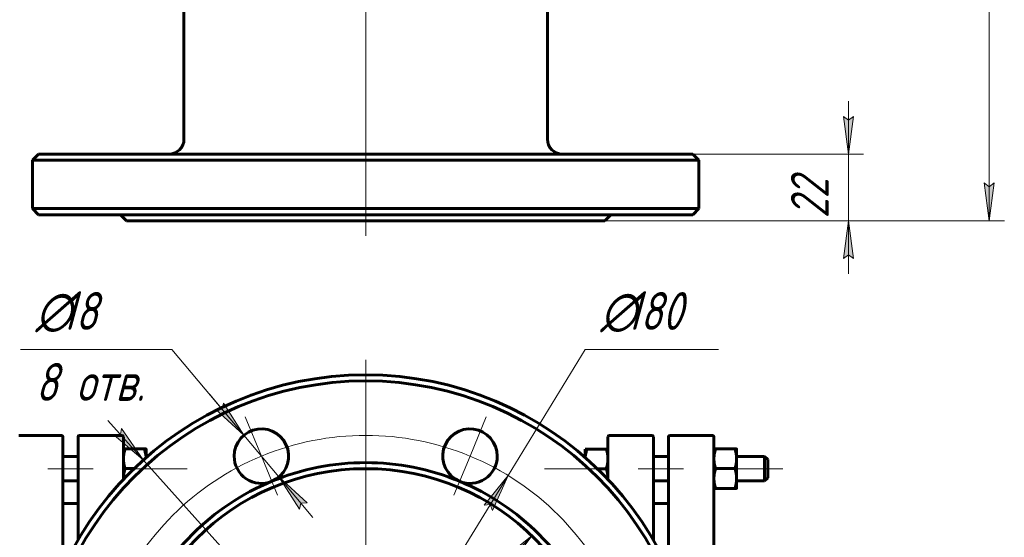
# Model space of a CAD drawing. Header units: millimetres. Extents: x 0 to 420, y -20 to 297.
# Tile 3 of 5: x 70 to 201, y 85 to 153. Entities that reach past the tile are written whole.
import ezdxf

# ---------------------------------------------------------------- set-up
doc = ezdxf.new("R2010")
doc.units = ezdxf.units.MM
doc.layers.add('Системный слой', color=7, linetype='Continuous')
doc.layers.add('Системный слой (1)', color=7, linetype='Continuous', true_color=0x6c6c6c)
doc.styles.add('KDIMTEXTSTYLE', font='GOST_AU.SHX', dxfattribs={"width": 0.96, "oblique": 15, "height": 5})
doc.styles.add('KTEXTSTYLE', font='GOST_AU.SHX', dxfattribs={"width": 0.96, "height": 5})
doc.dimstyles.new('KDIMSTYLE (0.40)', dxfattribs={"dimtxt": 5, "dimasz": 1, "dimexe": 2, "dimexo": 0, "dimgap": 1, "dimtad": 1, "dimlfac": 2.5, "dimtxsty": 'KDIMTEXTSTYLE', "dimsah": 1, "dimcen": 0, "dimdle": 1, "dimadec": 0, "dimazin": 0, "dimtfac": 0.667, "dimtmove": 0, "dimatfit": 3, "dimfxl": 1, "dimtvp": 1, "dimtolj": 1, "dimtzin": 0, "dimarcsym": 0})

# ---------------------------------------------------------------- blocks, each defined once
blk = doc.blocks.new('D0')
at = {"layer": 'Системный слой (1)'}
for points in [[(199.19, 261.59), (198.54, 266.59), (197.88, 261.59), (198.54, 262.09)], [(198.54, 126.59), (199.19, 131.59), (198.54, 131.09), (197.88, 131.59)]]:
    blk.add_hatch(color=7, dxfattribs=at).paths.add_polyline_path(points)
at = {"layer": 'Системный слой (1)', "color": 7, "lineweight": 18, "true_color": 0xffffff}
for p, q in [((116.18, 266.59), (200.54, 266.59)), ((197.88, 261.59), (198.54, 266.59)), ((198.54, 266.59), (199.19, 261.59)), ((198.54, 266.59), (198.54, 126.59)), ((198.54, 262.09), (197.88, 261.59)), ((199.19, 261.59), (198.54, 262.09)), ((198.54, 126.59), (197.88, 131.59)), ((197.88, 131.59), (198.54, 131.09)), ((198.54, 131.09), (199.19, 131.59)), ((199.19, 131.59), (198.54, 126.59)), ((116.18, 126.59), (200.54, 126.59))]:
    blk.add_line(p, q, dxfattribs=at)
blk.add_wipeout([(197.54, 191.25), (190.15, 191.25), (190.15, 201.51), (197.54, 201.51)]).dxf.layer = 'Системный слой (1)'
at = {"layer": 'Системный слой (1)', "color": 7, "insert": (190.95, 191.25), "char_height": 5, "attachment_point": 1, "rotation": 90, "style": 'KTEXTSTYLE'}
blk.add_mtext('\\H5.0;\\W1.000;\\Q15;\\Q15;\\W0.960;350', dxfattribs=at)
blk = doc.blocks.new('KDIMARROW_01')
at = {"layer": 'Системный слой'}
blk.add_hatch(color=0, dxfattribs=at).paths.add_polyline_path([(0, 0), (-5, 0.66), (-4.5, 0), (-5, -0.66)])
at = {"layer": 'Системный слой', "color": 0, "lineweight": 18}
for p, q in [((-4.5, 0), (-5, 0.66)), ((-5, 0.66), (0, 0)), ((0, 0), (-5, -0.66)), ((-5, -0.66), (-4.5, 0))]:
    blk.add_line(p, q, dxfattribs=at)
at = {"layer": 'Системный слой (1)', "color": 0, "lineweight": 18}
blk.add_line((116.18, 196.59), (115.78, 196.59), dxfattribs=at)
blk = doc.blocks.new('D1')
at = {"layer": 'Системный слой (1)', "color": 7, "lineweight": 18, "true_color": 0xffffff}
for p, q in [((179.94, 135.39), (179.94, 142.39)), ((179.94, 139.89), (179.28, 140.39)), ((179.94, 135.39), (180.6, 140.39)), ((180.6, 140.39), (179.94, 139.89)), ((179.94, 135.39), (179.94, 126.59)), ((180.6, 121.59), (179.94, 126.59)), ((179.94, 126.59), (179.94, 119.59)), ((179.28, 121.59), (179.94, 122.09)), ((179.94, 122.09), (180.6, 121.59))]:
    blk.add_line(p, q, dxfattribs=at)
blk.add_wipeout([(178.94, 126.91), (171.56, 126.91), (171.56, 134.75), (178.94, 134.75)]).dxf.layer = 'Системный слой (1)'
at = {"layer": 'Системный слой (1)'}
for points in [[(179.94, 135.39), (180.6, 140.39), (179.94, 139.89), (179.28, 140.39)], [(180.6, 121.59), (179.94, 126.59), (179.28, 121.59), (179.94, 122.09)]]:
    blk.add_hatch(color=7, dxfattribs=at).paths.add_polyline_path(points)
at = {"layer": 'Системный слой (1)', "color": 7, "lineweight": 18, "true_color": 0xffffff}
for p, q in [((179.28, 140.39), (179.94, 135.39)), ((159.38, 135.39), (181.94, 135.39)), ((147.78, 126.59), (181.94, 126.59)), ((179.94, 126.59), (179.28, 121.59))]:
    blk.add_line(p, q, dxfattribs=at)
at = {"layer": 'Системный слой (1)', "color": 7, "insert": (172.35, 126.91), "char_height": 5, "attachment_point": 1, "rotation": 90, "style": 'KTEXTSTYLE'}
blk.add_mtext('\\H5.0;\\W1.000;\\Q15;\\Q15;\\W0.960;22', dxfattribs=at)
blk = doc.blocks.new('U22')
at = {"layer": 'Системный слой (1)', "color": 143, "lineweight": 60, "true_color": 0x33acca}
for p, q in [((76.18, 98.03), (76.18, 80.56)), ((76.18, 43.9), (76.18, 26.43))]:
    blk.add_line(p, q, dxfattribs=at)
blk = doc.blocks.new('U23')
at = {"layer": 'Системный слой (1)', "color": 143, "lineweight": 60, "true_color": 0x33acca}
for p, q in [((162.18, 62.23), (162.18, 98.03)), ((162.18, 26.43), (162.18, 62.23))]:
    blk.add_line(p, q, dxfattribs=at)
blk = doc.blocks.new('U24')
at = {"layer": 'Системный слой (1)', "color": 143, "lineweight": 60, "true_color": 0x33acca}
for p, q in [((156.18, 98.03), (156.18, 80.56)), ((156.18, 43.9), (156.18, 26.43))]:
    blk.add_line(p, q, dxfattribs=at)
blk = doc.blocks.new('U25')
at = {"layer": 'Системный слой (1)', "color": 143, "lineweight": 60, "true_color": 0x33acca}
for p, q in [((78.18, 84.41), (78.18, 98.03)), ((78.18, 26.43), (78.18, 40.05))]:
    blk.add_line(p, q, dxfattribs=at)
blk = doc.blocks.new('U26')
at = {"layer": 'Системный слой (1)', "color": 143, "lineweight": 60, "true_color": 0x33acca}
for p, q in [((84.18, 98.03), (84.18, 92.43)), ((84.18, 79.38), (84.18, 72.63)), ((84.18, 51.82), (84.18, 45.08)), ((84.18, 32.03), (84.18, 26.43))]:
    blk.add_line(p, q, dxfattribs=at)
blk = doc.blocks.new('U27')
at = {"layer": 'Системный слой (1)', "color": 143, "lineweight": 60, "true_color": 0x33acca}
for p, q in [((154.18, 84.41), (154.18, 98.03)), ((154.18, 26.43), (154.18, 40.05))]:
    blk.add_line(p, q, dxfattribs=at)
blk = doc.blocks.new('U29')
at = {"layer": 'Системный слой (1)', "color": 143, "lineweight": 60, "true_color": 0x33acca}
for p, q in [((148.18, 98.03), (148.18, 92.43)), ((148.18, 79.38), (148.18, 72.63)), ((148.18, 51.82), (148.18, 45.08)), ((148.18, 32.03), (148.18, 26.43))]:
    blk.add_line(p, q, dxfattribs=at)
blk = doc.blocks.new('D2')
at = {"layer": 'Системный слой (1)'}
for points in [[(132.93, 88.32), (134.98, 92.93), (131.81, 89.01), (132.63, 89.09)], [(97.38, 31.53), (100.55, 35.45), (99.73, 35.37), (99.43, 36.14)]]:
    blk.add_hatch(color=7, dxfattribs=at).paths.add_polyline_path(points)
at = {"layer": 'Системный слой (1)', "color": 7, "lineweight": 18, "true_color": 0xffffff}
for p, q in [((134.98, 92.93), (145.18, 109.58)), ((145.18, 109.58), (162.77, 109.58)), ((97.38, 31.53), (134.98, 92.93)), ((131.81, 89.01), (134.98, 92.93)), ((134.98, 92.93), (132.93, 88.32)), ((132.63, 89.09), (131.81, 89.01)), ((132.93, 88.32), (132.63, 89.09)), ((97.38, 31.53), (99.43, 36.14)), ((100.55, 35.45), (97.38, 31.53)), ((99.43, 36.14), (99.73, 35.37)), ((99.73, 35.37), (100.55, 35.45))]:
    blk.add_line(p, q, dxfattribs=at)
blk.add_wipeout([(147.18, 110.58), (147.18, 117.96), (160.23, 117.96), (160.23, 110.58)]).dxf.layer = 'Системный слой (1)'
at = {"layer": 'Системный слой (1)', "color": 7, "char_height": 5, "attachment_point": 1, "style": 'KTEXTSTYLE'}
for s, insert in [('\\H5.0;\\W1.000;\\Q15;\\Q15;\\W0.960;∅', (147.18, 117.17)), ('\\H5.0;\\W1.000;\\Q15;\\Q15;\\W0.960;180', (150.49, 117.17))]:
    blk.add_mtext(s, dxfattribs=dict(at, insert=insert))
blk = doc.blocks.new('D3')
at = {"layer": 'Системный слой (1)'}
for points in [[(86.79, 94.98), (83.94, 99.14), (83.79, 98.33), (82.96, 98.26)], [(149.39, 26.2), (145.56, 29.48), (148.41, 25.32), (148.57, 26.13)]]:
    blk.add_hatch(color=7, dxfattribs=at).paths.add_polyline_path(points)
at = {"layer": 'Системный слой (1)', "color": 7, "lineweight": 18, "true_color": 0xffffff}
for p, q in [((86.79, 94.98), (82.12, 100.19)), ((83.94, 99.14), (83.79, 98.33)), ((86.79, 94.98), (83.94, 99.14)), ((83.79, 98.33), (82.96, 98.26)), ((82.96, 98.26), (86.79, 94.98)), ((86.79, 94.98), (145.56, 29.48)), ((145.56, 29.48), (148.41, 25.32)), ((149.39, 26.2), (145.56, 29.48)), ((145.56, 29.48), (150.24, 24.27)), ((145.56, 29.48), (159.18, 14.31)), ((148.41, 25.32), (148.57, 26.13)), ((148.57, 26.13), (149.39, 26.2)), ((159.18, 14.31), (177.83, 14.31))]:
    blk.add_line(p, q, dxfattribs=at)
blk.add_wipeout([(161.18, 15.31), (161.18, 22.69), (175.24, 22.69), (175.24, 15.31)]).dxf.layer = 'Системный слой (1)'
at = {"layer": 'Системный слой (1)', "color": 7, "char_height": 5, "attachment_point": 1, "style": 'KTEXTSTYLE'}
for s, insert in [('\\H5.0;\\W1.000;\\Q15;\\Q15;\\W0.960;∅', (161.18, 21.89)), ('\\H5.0;\\W1.000;\\Q15;\\Q15;\\W0.960;220', (164.49, 21.89))]:
    blk.add_mtext(s, dxfattribs=dict(at, insert=insert))
blk = doc.blocks.new('KDIMARROW_02')
at = {"layer": 'Системный слой'}
blk.add_hatch(color=0, dxfattribs=at).paths.add_polyline_path([(4.5, 0), (5, 0.66), (0, 0), (5, -0.66)])
at = {"layer": 'Системный слой', "color": 0, "lineweight": 18}
for p, q in [((5, 0.66), (0, 0)), ((0, 0), (5, -0.66)), ((0, 0), (7, 0)), ((4.5, 0), (5, 0.66)), ((5, -0.66), (4.5, 0))]:
    blk.add_line(p, q, dxfattribs=at)
at = {"layer": 'Системный слой (1)', "color": 0, "lineweight": 18}
blk.add_line((116.18, 196.59), (115.78, 196.59), dxfattribs=at)
blk = doc.blocks.new('D4')
at = {"layer": 'Системный слой (1)'}
for points in [[(135.12, 80.91), (138.12, 84.97), (134.17, 81.83), (134.99, 81.73)], [(94.24, 39.49), (98.18, 42.63), (97.36, 42.73), (97.24, 43.54)]]:
    blk.add_hatch(color=7, dxfattribs=at).paths.add_polyline_path(points)
at = {"layer": 'Системный слой (1)', "color": 7, "lineweight": 18, "true_color": 0xffffff}
for p, q in [((138.12, 84.97), (94.24, 39.49)), ((134.17, 81.83), (138.12, 84.97)), ((138.12, 84.97), (135.12, 80.91)), ((134.99, 81.73), (134.17, 81.83)), ((135.12, 80.91), (134.99, 81.73)), ((94.24, 39.49), (97.24, 43.54)), ((97.24, 43.54), (97.36, 42.73)), ((98.18, 42.63), (94.24, 39.49)), ((97.36, 42.73), (98.18, 42.63)), ((94.24, 39.49), (69.95, 14.31)), ((69.95, 14.31), (52.75, 14.31))]:
    blk.add_line(p, q, dxfattribs=at)
blk.add_wipeout([(54.75, 15.31), (54.75, 22.69), (67.42, 22.69), (67.42, 15.31)]).dxf.layer = 'Системный слой (1)'
at = {"layer": 'Системный слой (1)', "color": 7, "char_height": 5, "attachment_point": 1, "style": 'KTEXTSTYLE'}
for s, insert in [('\\H5.0;\\W1.000;\\Q15;\\Q15;\\W0.960;∅', (54.75, 21.89)), ('\\H5.0;\\W1.000;\\Q15;\\Q15;\\W0.960;158', (58.06, 21.89))]:
    blk.add_mtext(s, dxfattribs=dict(at, insert=insert))
blk = doc.blocks.new('D5')
at = {"layer": 'Системный слой (1)'}
for points in [[(100.09, 98.25), (97.38, 102.5), (97.2, 101.69), (96.37, 101.65)], [(108.43, 89.32), (104.72, 92.73), (107.42, 88.48), (107.61, 89.28)]]:
    blk.add_hatch(color=7, dxfattribs=at).paths.add_polyline_path(points)
at = {"layer": 'Системный слой (1)', "color": 7, "lineweight": 18, "true_color": 0xffffff}
for p, q in [((100.09, 98.25), (90.58, 109.58)), ((100.09, 98.25), (95.59, 103.61)), ((97.2, 101.69), (96.37, 101.65)), ((96.37, 101.65), (100.09, 98.25)), ((97.38, 102.5), (97.2, 101.69)), ((100.09, 98.25), (97.38, 102.5)), ((104.72, 92.73), (100.09, 98.25)), ((104.72, 92.73), (107.42, 88.48)), ((108.43, 89.32), (104.72, 92.73)), ((104.72, 92.73), (109.21, 87.37)), ((107.42, 88.48), (107.61, 89.28)), ((107.61, 89.28), (108.43, 89.32))]:
    blk.add_line(p, q, dxfattribs=at)
blk.add_wipeout([(72.57, 101.2), (72.57, 117.96), (87.94, 117.96), (87.94, 101.2)]).dxf.layer = 'Системный слой (1)'
blk.add_line((90.58, 109.58), (70.57, 109.58), dxfattribs=at)
at = {"layer": 'Системный слой (1)', "color": 7, "char_height": 5, "attachment_point": 1, "style": 'KTEXTSTYLE'}
for s, insert in [('\\H5.0;\\W1.000;\\Q15;\\Q15;\\W0.960;∅', (72.57, 117.17)), ('\\H5.0;\\W1.000;\\Q15;\\Q15;\\W0.960;18', (75.88, 117.17)), ('\\H5.0;\\W1.000;\\Q15;\\Q15;\\W0.960;8 отв.', (72.57, 107.79))]:
    blk.add_mtext(s, dxfattribs=dict(at, insert=insert))
blk = doc.blocks.new('U33')
at = {"layer": 'Системный слой (1)', "color": 143, "lineweight": 60, "true_color": 0x33acca}
for p, q in [((84.18, 92.53), (84.18, 92.5)), ((84.18, 92.5), (84.18, 92.46)), ((84.18, 92.46), (84.18, 92.43))]:
    blk.add_line(p, q, dxfattribs=at)
blk = doc.blocks.new('U34')
at = {"layer": 'Системный слой (1)', "color": 143, "lineweight": 60, "true_color": 0x33acca}
for p, q in [((87.06, 96.04), (86.95, 96.43)), ((87.14, 95.67), (87.06, 96.04)), ((87.17, 95.31), (87.14, 95.67))]:
    blk.add_line(p, q, dxfattribs=at)
blk = doc.blocks.new('U40')
at = {"layer": 'Системный слой (1)', "color": 143, "lineweight": 60, "true_color": 0x33acca}
for p, q in [((148.18, 92.5), (148.18, 92.53)), ((148.18, 92.46), (148.18, 92.5)), ((148.18, 92.43), (148.18, 92.46))]:
    blk.add_line(p, q, dxfattribs=at)
blk = doc.blocks.new('U41')
at = {"layer": 'Системный слой (1)', "color": 143, "lineweight": 60, "true_color": 0x33acca}
for p, q in [((145.41, 96.43), (145.3, 96.04)), ((145.22, 95.67), (145.18, 95.31)), ((145.3, 96.04), (145.22, 95.67))]:
    blk.add_line(p, q, dxfattribs=at)
blk = doc.blocks.new('U56')
at = {"layer": 'Системный слой (1)', "color": 30, "lineweight": 18, "true_color": 0xff8000}
for q in [(116.18, 108.23), (70.18, 62.23), (162.18, 62.23), (116.18, 16.23)]:
    blk.add_line((116.18, 62.23), q, dxfattribs=at)
blk = doc.blocks.new('U58')
at = {"layer": 'Системный слой (1)', "color": 30, "lineweight": 18, "true_color": 0xff8000}
for p, q in [((102.4, 95.49), (100.26, 100.66)), ((129.96, 95.49), (132.1, 100.66)), ((104.55, 90.31), (102.4, 95.49)), ((127.81, 90.31), (129.96, 95.49)), ((82.92, 76), (77.75, 78.15)), ((149.44, 76), (154.61, 78.15)), ((88.09, 73.86), (82.92, 76)), ((144.26, 73.86), (149.44, 76)), ((88.09, 50.59), (82.92, 48.45)), ((144.26, 50.59), (149.44, 48.45)), ((82.92, 48.45), (77.75, 46.31)), ((149.44, 48.45), (154.61, 46.31)), ((104.55, 34.14), (102.4, 28.97)), ((127.81, 34.14), (129.96, 28.97)), ((102.4, 28.97), (100.26, 23.79)), ((129.96, 28.97), (132.1, 23.79))]:
    blk.add_line(p, q, dxfattribs=at)
for start, end in [(67.5, 112.5), (112.5, 157.5), (22.5, 67.5), (157.5, 202.5), (337.5, 22.5), (202.5, 247.5), (292.5, 337.5), (247.5, 292.5)]:
    blk.add_arc((116.18, 62.23), 36, start, end, dxfattribs=at)

msp = doc.modelspace()

# ---------------------------------------------------------------- linework, layer by layer
at = {"layer": 'Системный слой (1)', "color": 143, "lineweight": 60, "true_color": 0x33acca}
for p, q in [((92.1786, 137.3924), (92.1788, 164.5925)), ((140.1786, 137.3924), (140.1784, 164.5925)), ((72.9786, 135.3924), (72.1786, 134.5924)), ((159.3786, 135.3924), (72.9786, 135.3924)), ((159.3786, 135.3924), (160.1786, 134.5924)), ((72.1786, 134.5924), (160.1786, 134.5924)), ((72.1786, 128.1924), (72.1786, 134.5924)), ((160.1786, 128.1924), (160.1786, 134.5924)), ((160.1786, 128.1924), (72.1786, 128.1924)), ((72.9786, 127.3924), (72.1786, 128.1924)), ((159.3786, 127.3924), (160.1786, 128.1924)), ((72.9786, 127.3924), (159.3786, 127.3924)), ((84.5786, 126.5924), (83.7786, 127.3924)), ((84.5786, 126.5924), (147.7786, 126.5924)), ((147.7786, 126.5924), (148.5786, 127.3924)), ((70.3786, 98.2283), (75.9786, 98.2283)), ((83.9786, 98.2283), (78.3786, 98.2283)), ((153.9786, 98.2283), (148.3786, 98.2283)), ((156.3786, 98.2283), (161.9786, 98.2283)), ((84.4109, 96.4292), (86.9464, 96.4292)), ((87.1786, 96.4283), (87.1786, 95.3191)), ((145.1786, 95.3191), (145.1786, 96.4283)), ((145.1786, 96.4283), (145.4109, 96.4283)), ((145.4109, 96.4283), (147.9464, 96.4283)), ((147.9464, 96.4283), (148.1786, 96.4283)), ((162.4109, 96.429), (164.9464, 96.429)), ((165.1786, 96.4283), (165.1786, 95.1293)), ((76.1786, 95.4283), (78.1786, 95.4283)), ((87.1786, 95.4283), (87.3037, 95.4283)), ((145.0535, 95.4283), (145.1786, 95.4283)), ((154.1786, 95.4283), (156.1786, 95.4283)), ((165.1786, 95.4283), (168.8786, 95.4283)), ((165.1786, 95.1293), (165.1786, 92.5293)), ((169.2786, 95.0283), (168.8786, 95.4283)), ((168.8786, 95.4283), (168.8786, 93.8283)), ((169.2786, 92.6283), (169.2786, 95.0283)), ((84.4109, 93.8301), (85.5628, 93.8301)), ((146.7963, 93.8283), (147.9464, 93.8283)), ((162.4109, 93.8297), (164.9464, 93.8297)), ((168.8786, 93.8283), (168.8786, 92.2283)), ((165.1786, 92.5293), (165.1786, 91.2283)), ((169.2786, 92.6283), (168.8786, 92.2283)), ((76.1786, 92.2283), (78.1786, 92.2283)), ((154.1786, 92.2283), (156.1786, 92.2283)), ((162.4109, 91.229), (164.9464, 91.229)), ((162.4109, 91.2276), (164.9464, 91.2276)), ((165.1786, 92.2283), (168.8786, 92.2283)), ((76.1786, 89.2283), (78.1786, 89.2283)), ((154.1786, 89.2283), (156.1786, 89.2283))]:
    msp.add_line(p, q, dxfattribs=at)
for centre, radius, start, end in [((90.1786, 137.3924), 2, 270, 0), ((142.1786, 137.3924), 2, 180, 270), ((116.1786, 62.2283), 44, 0, 180), ((102.402, 95.488), 3.6, 292.5, 180), ((129.9552, 95.488), 3.6, 0, 247.5), ((75.9786, 98.0283), 0.2, 0, 90), ((78.3786, 98.0283), 0.2, 90, 180), ((83.9786, 98.0283), 0.2, 0, 90), ((148.3786, 98.0283), 0.2, 90, 180), ((153.9786, 98.0283), 0.2, 0, 90), ((156.3786, 98.0283), 0.2, 90, 180), ((161.9786, 98.0283), 0.2, 0, 90), ((102.402, 95.488), 3.6, 180, 292.5), ((129.9552, 95.488), 3.6, 247.5, 0), ((116.1786, 62.2283), 32.4, 67.5, 112.5), ((116.1786, 62.2283), 32.4, 112.5, 157.5), ((116.1786, 62.2283), 32.4, 22.5, 67.5)]:
    msp.add_arc(centre, radius, start, end, dxfattribs=at)

# ---------------------------------------------------------------- block references
at = {"layer": 'Системный слой (1)'}
for name in ['U22', 'U25', 'U26', 'U29', 'U27', 'U24', 'U23']:
    msp.add_blockref(name, (0, 0), dxfattribs=at)

# ---------------------------------------------------------------- next in the draw order: dimensions: what is measured, and where the dimension line sits
at = {"layer": 'Системный слой (1)', "color": 7}
dim = msp.add_linear_dim(base=(198.5361, 266.5924), p1=(116.1786, 126.5924), p2=(116.1786, 266.5924), angle=90, dimstyle='KDIMSTYLE (0.40)', override={"dimexo": 0, "dimpost": '\\H5.0;\\W0.960;\\Q15;<>', "dimblk1": 'KDIMARROW_01', "dimblk2": 'KDIMARROW_01', "dimse1": 0, "dimse2": 0, "dimclrt": 7, "dimtol": 1, "dimtp": 0, "dimtm": 0, "dimtdec": 5, "dimtolj": 1}, dxfattribs=at)
dim.commit()
dim.dimension.update_dxf_attribs({"geometry": 'D0', "text_midpoint": (198.5361, 196.5924), "dimtype": 160})

# ---------------------------------------------------------------- next in the draw order: linework, layer by layer
at = {"layer": 'Системный слой (1)', "color": 30, "lineweight": 18, "true_color": 0xff8000}
msp.add_line((116.1786, 124.5924), (116.1786, 183.1004), dxfattribs=at)

# ---------------------------------------------------------------- next in the draw order: dimensions: what is measured, and where the dimension line sits
at = {"layer": 'Системный слой (1)', "color": 7}
dim = msp.add_linear_dim(base=(179.9376, 135.3924), p1=(147.7786, 126.5924), p2=(159.3786, 135.3924), angle=90, dimstyle='KDIMSTYLE (0.40)', override={"dimexo": 0, "dimpost": '\\H5.0;\\W0.960;\\Q15;<>', "dimblk1": 'KDIMARROW_01', "dimblk2": 'KDIMARROW_01', "dimse1": 0, "dimse2": 0, "dimclrt": 7, "dimtol": 1, "dimtp": 0, "dimtm": 0, "dimtdec": 5, "dimtolj": 1}, dxfattribs=at)
dim.commit()
dim.dimension.update_dxf_attribs({"geometry": 'D1', "text_midpoint": (179.9376, 130.9924), "dimtype": 160})

# ---------------------------------------------------------------- next in the draw order: dimensions: what is measured, and where the dimension line sits
dim = msp.add_diameter_dim_2p(p1=(69.1752, -14.5224), p2=(163.182, 138.9791), dimstyle='KDIMSTYLE (0.40)', override={"dimtih": 1, "dimtoh": 1, "dimpost": '\\H5.0;\\W0.960;\\Q15;<>', "dimblk1": 'KDIMARROW_01', "dimblk2": 'KDIMARROW_01', "dimclrt": 7, "dimtol": 1, "dimtp": 0, "dimtm": 0, "dimtdec": 5, "dimtmove": 1, "dimatfit": 2, "dimtolj": 1}, dxfattribs=at)
dim.commit()
dim.dimension.update_dxf_attribs({"geometry": 'D2', "text_midpoint": (147.1786, 109.5817), "dimtype": 163})

# ---------------------------------------------------------------- next in the draw order: dimensions: what is measured, and where the dimension line sits
dim = msp.add_diameter_dim_2p(p1=(42.7147, 144.1005), p2=(189.6425, -19.6439), dimstyle='KDIMSTYLE (0.40)', override={"dimtih": 1, "dimtoh": 1, "dimpost": '\\H5.0;\\W0.960;\\Q15;<>', "dimblk1": 'KDIMARROW_02', "dimblk2": 'KDIMARROW_02', "dimclrt": 7, "dimtol": 1, "dimtp": 0, "dimtm": 0, "dimtdec": 5, "dimtmove": 1, "dimatfit": 2, "dimtolj": 1}, dxfattribs=at)
dim.commit()
dim.dimension.update_dxf_attribs({"geometry": 'D3', "text_midpoint": (161.1786, 14.3068), "dimtype": 163})

# ---------------------------------------------------------------- next in the draw order: dimensions: what is measured, and where the dimension line sits
dim = msp.add_diameter_dim_2p(p1=(171.029, 119.0829), p2=(61.3283, 5.3738), dimstyle='KDIMSTYLE (0.40)', override={"dimtih": 1, "dimtoh": 1, "dimpost": '\\H5.0;\\W0.960;\\Q15;<>', "dimblk1": 'KDIMARROW_01', "dimblk2": 'KDIMARROW_01', "dimclrt": 7, "dimtol": 1, "dimtp": 0, "dimtm": 0, "dimtdec": 5, "dimtmove": 1, "dimatfit": 2, "dimtolj": 1}, dxfattribs=at)
dim.commit()
dim.dimension.update_dxf_attribs({"geometry": 'D4', "text_midpoint": (67.9464, 14.3068), "dimtype": 163})

# ---------------------------------------------------------------- next in the draw order: linework, layer by layer
at = {"layer": 'Системный слой (1)', "color": 30, "lineweight": 18, "true_color": 0xff8000}
for p, q in [((147.1786, 93.8283), (139.7786, 93.8283)), ((158.1786, 93.8283), (152.1786, 93.8283)), ((171.2786, 93.8283), (163.1786, 93.8283))]:
    msp.add_line(p, q, dxfattribs=at)
at = {"layer": 'Системный слой (1)', "color": 143, "lineweight": 60, "true_color": 0x33acca}
for points in [[(148.1786, 95.1283), (148.1786, 95.7316), (147.9464, 96.4283)], [(162.1786, 96.4283), (162.1786, 96.4286), (162.4109, 96.429)], [(162.4109, 96.429), (162.1786, 95.7325), (162.1786, 95.1293)], [(164.9464, 96.429), (165.1786, 96.4286), (165.1786, 96.4283)], [(165.1786, 95.1293), (165.1786, 95.7325), (164.9464, 96.429)], [(147.9464, 93.8283), (148.1786, 94.525), (148.1786, 95.1283)], [(162.1786, 95.1293), (162.1786, 94.5262), (162.4109, 93.8297)], [(164.9464, 93.8297), (165.1786, 94.5262), (165.1786, 95.1293)], [(148.1786, 92.5283), (148.1786, 93.1316), (147.9464, 93.8283)], [(162.4109, 93.8297), (162.1786, 93.1328), (162.1786, 92.5293)], [(165.1786, 92.5293), (165.1786, 93.1328), (164.9464, 93.8297)], [(162.1786, 92.5293), (162.1786, 91.9258), (162.4109, 91.229)], [(164.9464, 91.229), (165.1786, 91.9258), (165.1786, 92.5293)], [(162.4109, 91.229), (162.1786, 91.2286), (162.1786, 91.2283)], [(162.1786, 91.2283), (162.1786, 91.228), (162.4109, 91.2276)], [(165.1786, 91.2283), (165.1786, 91.2286), (164.9464, 91.229)], [(164.9464, 91.2276), (165.1786, 91.228), (165.1786, 91.2283)]]:
    msp.add_rational_spline(points, [1, 1.0379548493, 1], degree=2, dxfattribs=at)

# ---------------------------------------------------------------- next in the draw order: block references
at = {"layer": 'Системный слой (1)'}
for name in ['U41', 'U40']:
    msp.add_blockref(name, (0, 0), dxfattribs=at)

# ---------------------------------------------------------------- next in the draw order: dimensions: what is measured, and where the dimension line sits
at = {"layer": 'Системный слой (1)', "color": 7}
dim = msp.add_diameter_dim_2p(p1=(108.1863, 88.5929), p2=(96.6177, 102.383), dimstyle='KDIMSTYLE (0.40)', override={"dimtih": 1, "dimtoh": 1, "dimpost": '\\H5.0;\\W0.960;\\Q15;<>\\X\\H5.0;\\W0.960;\\Q15;\\Q15;8 отв.', "dimblk1": 'KDIMARROW_01', "dimblk2": 'KDIMARROW_01', "dimclrt": 7, "dimtol": 1, "dimtp": 0, "dimtm": 0, "dimtdec": 5, "dimtmove": 1, "dimatfit": 2, "dimtolj": 1}, dxfattribs=at)
dim.commit()
dim.dimension.update_dxf_attribs({"geometry": 'D5', "text_midpoint": (88.5786, 109.5817)})

# ---------------------------------------------------------------- next in the draw order: linework, layer by layer
at = {"layer": 'Системный слой (1)', "color": 30, "lineweight": 18, "true_color": 0xff8000}
for p, q in [((80.1786, 93.8283), (74.1786, 93.8283)), ((92.5786, 93.8283), (85.1786, 93.8283))]:
    msp.add_line(p, q, dxfattribs=at)
at = {"layer": 'Системный слой (1)', "color": 143, "lineweight": 60, "true_color": 0x33acca}
for radius in [43.2, 31.6]:
    msp.add_circle((116.1786, 62.2283), radius, dxfattribs=at)
for points in [[(84.1786, 96.4283), (84.1786, 96.4287), (84.4109, 96.4292)], [(84.4109, 96.4292), (84.1786, 95.7328), (84.1786, 95.1297)], [(86.9464, 96.4292), (87.1786, 96.4287), (87.1786, 96.4283)], [(84.1786, 95.1297), (84.1786, 94.5265), (84.4109, 93.8301)], [(84.4109, 93.8301), (84.1786, 93.1332), (84.1786, 92.5297)]]:
    msp.add_rational_spline(points, [1, 1.0379548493, 1], degree=2, dxfattribs=at)

# ---------------------------------------------------------------- next in the draw order: block references
at = {"layer": 'Системный слой (1)'}
for name in ['U56', 'U58', 'U34', 'U33']:
    msp.add_blockref(name, (0, 0), dxfattribs=at)

doc.saveas('drawing.dxf')
